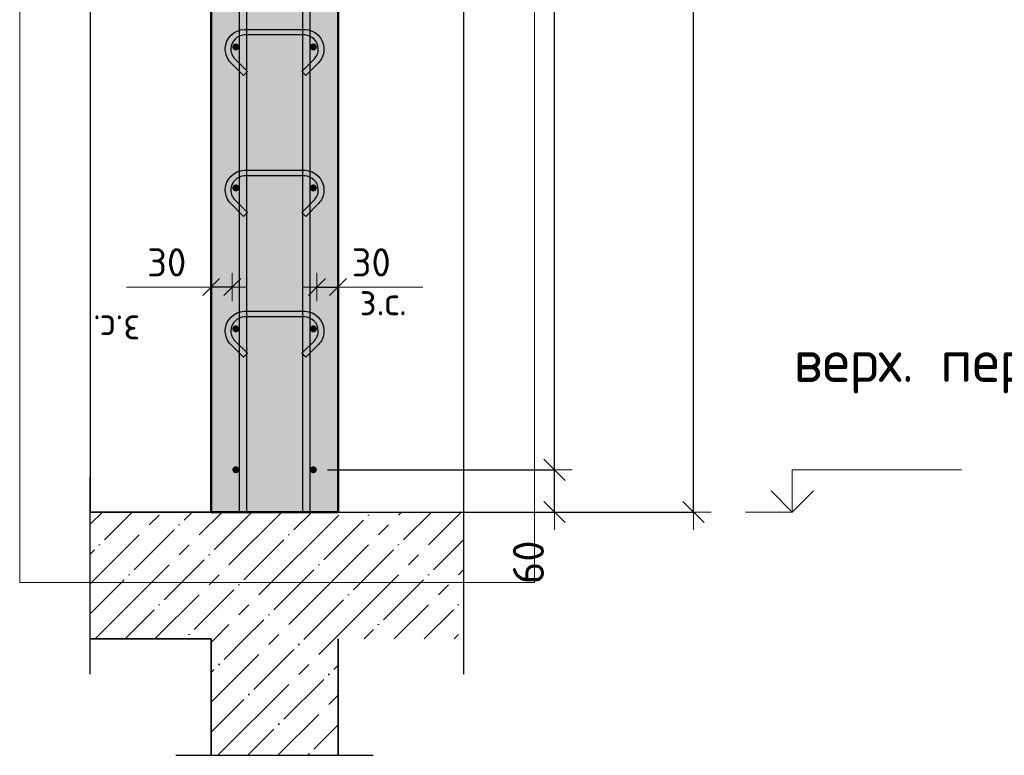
# Model space of a CAD drawing. Header units: millimetres. Extents: x -30645 to 44626, y 46540 to 77351.
# Tile 59 of 84: x 29380 to 30777, y 63391 to 64435. Entities that reach past the tile are written whole.
import ezdxf

# ---------------------------------------------------------------- set-up
doc = ezdxf.new("R2010")
doc.units = ezdxf.units.MM
doc.header["$PDMODE"] = 65
for name, color, linetype, lineweight in [('Standard', 7, 'Continuous', 25), ('Арм.стержн. вертикальными 1', 22, 'Continuous', 35), ('Арм.стержн.горизонт. 1', 180, 'Continuous', 35), ('Высотная отметки_ общее', 7, 'Continuous', 13), ('Размерная линия_ общее', 7, 'Continuous', 13), ('Размерная линия_ общее_1', 7, 'Continuous', 13)]:
    doc.layers.add(name, color=color, linetype=linetype, lineweight=lineweight)
doc.layers.add('Арм.стержн.Стяжки', color=7, linetype='Continuous', lineweight=35, true_color=0x501e0f)
doc.styles.add('ISOCPEUR', font='ISOCPEUR')
doc.dimstyles.new('DIMSTYLE_3', dxfattribs={"dimtxt": 44, "dimasz": 50, "dimexe": 0, "dimexo": 0, "dimgap": 22, "dimtad": 2, "dimdec": 0, "dimrnd": 5, "dimzin": 12, "dimdsep": 46, "dimtxsty": 'ISOCPEUR', "dimblk1": 'ALL_ML_STRICH', "dimblk2": 'ALL_ML_STRICH', "dimsah": 1, "dimcen": 0, "dimclrd": 7, "dimclre": 256, "dimclrt": 7, "dimadec": 0, "dimazin": 0, "dimtfac": 1, "dimtdec": 0, "dimtix": 1, "dimtmove": 2, "dimatfit": 3, "dimfxl": 0, "dimtzin": 0, "dimlwd": 0, "dimlwe": -3, "dimarcsym": 0})
doc.dimstyles.new('DIMSTYLE_7', dxfattribs={"dimtxt": 40, "dimasz": 40, "dimexe": 0, "dimexo": 0.001, "dimgap": 20, "dimtad": 2, "dimdec": 0, "dimrnd": 5, "dimzin": 12, "dimdsep": 46, "dimtxsty": 'ISOCPEUR', "dimblk1": 'ALL_ML_STRICH', "dimblk2": 'ALL_ML_STRICH', "dimsah": 1, "dimcen": 0, "dimse1": 1, "dimse2": 1, "dimclrd": 7, "dimclre": 256, "dimclrt": 7, "dimadec": 0, "dimazin": 0, "dimtfac": 1, "dimtdec": 0, "dimtix": 1, "dimtmove": 2, "dimatfit": 3, "dimfxl": 0, "dimtvp": 1.2, "dimtzin": 0, "dimlwd": 0, "dimlwe": -3, "dimarcsym": 0})
doc.dimstyles.new('DIMSTYLE_8', dxfattribs={"dimtxt": 44, "dimasz": 50, "dimexe": 0, "dimexo": 0, "dimgap": 22, "dimtad": 2, "dimdec": 0, "dimrnd": 5, "dimzin": 12, "dimdsep": 46, "dimtxsty": 'ISOCPEUR', "dimblk1": 'ALL_ML_STRICH', "dimblk2": 'ALL_ML_STRICH', "dimsah": 1, "dimcen": 0, "dimclrd": 7, "dimclre": 256, "dimclrt": 7, "dimadec": 0, "dimazin": 0, "dimtfac": 1, "dimtdec": 0, "dimtix": 1, "dimtmove": 2, "dimatfit": 3, "dimfxl": 0, "dimtvp": 1.2, "dimtzin": 0, "dimlwd": 0, "dimlwe": -3, "dimarcsym": 0})
pattern_1 = [(45, (0, 0), (-42.426407, 42.426407), [80, -10, 0, -10]), (45, (-21.213, 21.213), (-42.426407, 42.426407), [160, -20, 20, -20])]

# ---------------------------------------------------------------- blocks, each defined once
blk = doc.blocks.new('COMPLEX_ELEVATIONDIM_3')
at = {"layer": 'Высотная отметки_ общее', "color": 7, "linetype": 'Continuous', "lineweight": 13, "transparency": 33554687}
for p, q in [((30476.2, 63735.8), (30476.2, 63795.8)), ((30476.2, 63795.8), (30716.2, 63795.8)), ((30476.2, 63735.8), (30446.2, 63765.8)), ((30476.2, 63735.8), (30506.2, 63765.8)), ((30476.2, 63735.8), (30410, 63735.8)), ((30476.2, 63735.8), (30476.2, 63735.8)), ((30476.2, 63735.8), (30476.2, 63735.8)), ((30476.2, 63735.8), (30476.2, 63735.8)), ((30476.2, 63735.8), (30476.2, 63735.8))]:
    blk.add_line(p, q, dxfattribs=at)
at = {"layer": 'Высотная отметки_ общее', "color": 7, "linetype": 'Continuous', "lineweight": 13, "transparency": 33554687, "insert": (30478, 63904.2), "char_height": 60, "width": 520.897, "attachment_point": 7, "style": 'ISOCPEUR'}
blk.add_mtext('\\W0.98;верх. перекр.', dxfattribs=at)
blk = doc.blocks.new('ALL_ML_STRICH')
at = {"color": 0, "linetype": 'ByBlock', "lineweight": -2}
for p, q in [((-0.3, -0.3), (0.3, 0.3)), ((0, -0.5), (0, 0.5)), ((-1, 0), (0.5, 0))]:
    blk.add_line(p, q, dxfattribs=at)
blk = doc.blocks.new('*D93')
at = {"layer": 'DEFPOINTS', "color": 7, "linetype": 'Continuous', "lineweight": 13, "transparency": 33554687}
for p in [(29928.2, 66855.8), (29956.9, 63735.8), (30336.2, 63735.8)]:
    blk.add_point(p, dxfattribs=at)
at = {"layer": 'Размерная линия_ общее', "color": 253, "linetype": 'Continuous', "lineweight": -2, "true_color": 0xa0a0a0, "transparency": 33554687}
for p, q in [((29948.2, 66855.8), (30336.2, 66855.8)), ((29976.9, 63735.8), (30336.2, 63735.8))]:
    blk.add_line(p, q, dxfattribs=at)
at = {"layer": 'Размерная линия_ общее', "color": 7, "linetype": 'Continuous', "lineweight": -2, "transparency": 33554687}
blk.add_line((30336.2, 63735.8), (30336.2, 66855.8), dxfattribs=at)
at = {"layer": 'Размерная линия_ общее', "color": 7, "linetype": 'Continuous', "lineweight": 13, "transparency": 33554687, "xscale": 50, "yscale": 50, "zscale": 50}
for p, rotation in [((30336.2, 66855.8), 90), ((30336.2, 63735.8), 270)]:
    blk.add_blockref('ALL_ML_STRICH', p, dxfattribs=dict(at, rotation=rotation))
at = {"layer": 'Размерная линия_ общее', "color": 7, "linetype": 'Continuous', "lineweight": 13, "transparency": 33554687, "insert": (30299.2, 65302.4), "char_height": 44, "width": 176, "attachment_point": 5, "rotation": 90, "style": 'ISOCPEUR'}
blk.add_mtext('\\A1;{3120}', dxfattribs=at)
blk = doc.blocks.new('*D95')
at = {"layer": 'DEFPOINTS', "color": 7, "linetype": 'Continuous', "lineweight": 13, "transparency": 33554687}
for p in [(29797, 63795.8), (29854.8, 63735.8), (30138.9, 63735.8)]:
    blk.add_point(p, dxfattribs=at)
at = {"layer": 'Размерная линия_ общее', "color": 253, "linetype": 'Continuous', "lineweight": -2, "true_color": 0xa0a0a0, "transparency": 33554687}
for p, q in [((29817, 63795.8), (30138.9, 63795.8)), ((29874.8, 63735.8), (30138.9, 63735.8))]:
    blk.add_line(p, q, dxfattribs=at)
at = {"layer": 'Размерная линия_ общее', "color": 7, "linetype": 'Continuous', "lineweight": -2, "transparency": 33554687}
blk.add_line((30138.9, 63735.8), (30138.9, 63795.8), dxfattribs=at)
at = {"layer": 'Размерная линия_ общее', "color": 7, "linetype": 'Continuous', "lineweight": 13, "transparency": 33554687, "xscale": 50, "yscale": 50, "zscale": 50}
for p, rotation in [((30138.9, 63795.8), 90), ((30138.9, 63735.8), 270)]:
    blk.add_blockref('ALL_ML_STRICH', p, dxfattribs=dict(at, rotation=rotation))
at = {"layer": 'Размерная линия_ общее', "color": 7, "linetype": 'Continuous', "lineweight": 13, "transparency": 33554687, "insert": (30102, 63664.5), "char_height": 44, "width": 88, "attachment_point": 5, "rotation": 90, "style": 'ISOCPEUR'}
blk.add_mtext('\\A1;{60}', dxfattribs=at)
blk = doc.blocks.new('*D96')
at = {"layer": 'DEFPOINTS', "color": 7, "linetype": 'Continuous', "lineweight": 13, "transparency": 33554687}
for p in [(29797, 66795.8), (29797, 63795.8), (30138.9, 63795.8)]:
    blk.add_point(p, dxfattribs=at)
at = {"layer": 'Размерная линия_ общее', "color": 253, "linetype": 'Continuous', "lineweight": -2, "true_color": 0xa0a0a0, "transparency": 33554687}
for p, q in [((29817, 66795.8), (30138.9, 66795.8)), ((29817, 63795.8), (30138.9, 63795.8))]:
    blk.add_line(p, q, dxfattribs=at)
at = {"layer": 'Размерная линия_ общее', "color": 7, "linetype": 'Continuous', "lineweight": -2, "transparency": 33554687}
blk.add_line((30138.9, 63795.8), (30138.9, 66795.8), dxfattribs=at)
at = {"layer": 'Размерная линия_ общее', "color": 7, "linetype": 'Continuous', "lineweight": 13, "transparency": 33554687, "xscale": 50, "yscale": 50, "zscale": 50}
for p, rotation in [((30138.9, 66795.8), 90), ((30138.9, 63795.8), 270)]:
    blk.add_blockref('ALL_ML_STRICH', p, dxfattribs=dict(at, rotation=rotation))
at = {"layer": 'Размерная линия_ общее', "color": 7, "linetype": 'Continuous', "lineweight": 13, "transparency": 33554687, "insert": (30079.9, 65147.8), "char_height": 44, "width": 2.2, "attachment_point": 1, "rotation": 90, "line_spacing_factor": 0.60241, "style": 'ISOCPEUR'}
blk.add_mtext('\\W0.91;15х200=3000', dxfattribs=at)
blk = doc.blocks.new('*D108')
at = {"layer": 'DEFPOINTS', "color": 7, "linetype": 'Continuous', "lineweight": 13, "transparency": 33554687}
for p in [(29802, 64055.1), (29802, 64046.4), (29832, 64046.4)]:
    blk.add_point(p, dxfattribs=at)
at = {"layer": 'Размерная линия_ общее_1', "color": 7, "linetype": 'Continuous', "lineweight": -2, "transparency": 33554687}
blk.add_line((29802, 64055.1), (29832, 64055.1), dxfattribs=at)
at = {"layer": 'Размерная линия_ общее_1', "color": 7, "linetype": 'Continuous', "lineweight": 13, "transparency": 33554687, "xscale": 40, "yscale": 40, "zscale": 40, "rotation": 180}
blk.add_blockref('ALL_ML_STRICH', (29802, 64055.1), dxfattribs=at)
at = {"layer": 'Размерная линия_ общее_1', "color": 7, "linetype": 'Continuous', "lineweight": 13, "transparency": 33554687, "xscale": 40, "yscale": 40, "zscale": 40}
blk.add_blockref('ALL_ML_STRICH', (29832, 64055.1), dxfattribs=at)
at = {"layer": 'Размерная линия_ общее_1', "color": 7, "linetype": 'Continuous', "lineweight": 13, "transparency": 33554687, "insert": (29879, 64090.1), "char_height": 40, "width": 80, "attachment_point": 5, "style": 'ISOCPEUR'}
blk.add_mtext('\\A1;{30}', dxfattribs=at)
at = {"layer": 'Размерная линия_ общее_1', "color": 7, "linetype": 'Continuous', "lineweight": 13, "transparency": 33554687, "insert": (29862.5, 64055), "char_height": 40, "width": 2, "attachment_point": 1, "line_spacing_factor": 0.60241, "style": 'ISOCPEUR'}
blk.add_mtext('з.с.', dxfattribs=at)
blk = doc.blocks.new('*D109')
at = {"layer": 'DEFPOINTS', "color": 7, "linetype": 'Continuous', "lineweight": 13, "transparency": 33554687}
for p in [(29652, 64046.4), (29682, 64055.1), (29682, 64046.4)]:
    blk.add_point(p, dxfattribs=at)
at = {"layer": 'Размерная линия_ общее_1', "color": 7, "linetype": 'Continuous', "lineweight": -2, "transparency": 33554687}
blk.add_line((29682, 64055.1), (29652, 64055.1), dxfattribs=at)
at = {"layer": 'Размерная линия_ общее_1', "color": 7, "linetype": 'Continuous', "lineweight": 13, "transparency": 33554687, "xscale": 40, "yscale": 40, "zscale": 40}
for p, rotation in [((29652, 64055.1), 180), ((29682, 64055.1), 360)]:
    blk.add_blockref('ALL_ML_STRICH', p, dxfattribs=dict(at, rotation=rotation))
at = {"layer": 'Размерная линия_ общее_1', "color": 7, "linetype": 'Continuous', "lineweight": 13, "transparency": 33554687, "insert": (29589, 64090.1), "char_height": 40, "width": 80, "attachment_point": 5, "style": 'ISOCPEUR'}
blk.add_mtext('\\A1;{30}', dxfattribs=at)
at = {"layer": 'Размерная линия_ общее_1', "color": 7, "linetype": 'Continuous', "lineweight": 13, "transparency": 33554687, "insert": (29551.5, 63975), "char_height": 40, "width": 2, "attachment_point": 1, "rotation": 180, "line_spacing_factor": 0.60241, "style": 'ISOCPEUR'}
blk.add_mtext('з.с.', dxfattribs=at)

msp = doc.modelspace()

# ---------------------------------------------------------------- hatches: boundary and pattern name
at = {"layer": 'Standard', "linetype": 'Continuous', "lineweight": 13, "transparency": 33554687}
msp.add_hatch(color=7, dxfattribs=at).paths.add_polyline_path([(29832, 66855.8), (29652, 66855.8), (29652, 63735.8), (29832, 63735.8)])
h = msp.add_hatch(dxfattribs=at)
h.set_pattern_fill('__________539', scale=20, style=0, pattern_type=2)
h.set_pattern_definition(pattern_1)
h.paths.add_polyline_path([(30010.5, 63555.8), (30010.5, 63735.8), (29480.5, 63735.8), (29480.5, 63555.8)], flags=0)
at = {"layer": 'Standard', "linetype": 'Continuous', "lineweight": 35, "transparency": 33554687}
h = msp.add_hatch(dxfattribs=at)
h.set_pattern_fill('__________539', scale=20, style=0, pattern_type=2)
h.set_pattern_definition(pattern_1)
h.paths.add_polyline_path([(29832, 63555.8), (29652, 63555.8), (29652, 63390.6), (29832, 63390.6)], flags=0)
at = {"layer": 'Арм.стержн.горизонт. 1', "linetype": 'Continuous', "lineweight": 50, "transparency": 33554687}
for points in [[(29692, 64395.8), (29691.6, 64397.7), (29690.5, 64399.3), (29688.9, 64400.4), (29687, 64400.8), (29685.1, 64400.4), (29683.5, 64399.3), (29682.4, 64397.7), (29682, 64395.8), (29682.4, 64393.9), (29683.5, 64392.3), (29685.1, 64391.2), (29687, 64390.8), (29688.9, 64391.2), (29690.5, 64392.3), (29691.6, 64393.9)], [(29802, 64395.8), (29801.6, 64397.7), (29800.5, 64399.3), (29798.9, 64400.4), (29797, 64400.8), (29795.1, 64400.4), (29793.5, 64399.3), (29792.4, 64397.7), (29792, 64395.8), (29792.4, 64393.9), (29793.5, 64392.3), (29795.1, 64391.2), (29797, 64390.8), (29798.9, 64391.2), (29800.5, 64392.3), (29801.6, 64393.9)], [(29692, 64195.8), (29691.6, 64197.7), (29690.5, 64199.3), (29688.9, 64200.4), (29687, 64200.8), (29685.1, 64200.4), (29683.5, 64199.3), (29682.4, 64197.7), (29682, 64195.8), (29682.4, 64193.9), (29683.5, 64192.3), (29685.1, 64191.2), (29687, 64190.8), (29688.9, 64191.2), (29690.5, 64192.3), (29691.6, 64193.9)], [(29802, 64195.8), (29801.6, 64197.7), (29800.5, 64199.3), (29798.9, 64200.4), (29797, 64200.8), (29795.1, 64200.4), (29793.5, 64199.3), (29792.4, 64197.7), (29792, 64195.8), (29792.4, 64193.9), (29793.5, 64192.3), (29795.1, 64191.2), (29797, 64190.8), (29798.9, 64191.2), (29800.5, 64192.3), (29801.6, 64193.9)], [(29692, 63995.8), (29691.6, 63997.7), (29690.5, 63999.3), (29688.9, 64000.4), (29687, 64000.8), (29685.1, 64000.4), (29683.5, 63999.3), (29682.4, 63997.7), (29682, 63995.8), (29682.4, 63993.9), (29683.5, 63992.3), (29685.1, 63991.2), (29687, 63990.8), (29688.9, 63991.2), (29690.5, 63992.3), (29691.6, 63993.9)], [(29802, 63995.8), (29801.6, 63997.7), (29800.5, 63999.3), (29798.9, 64000.4), (29797, 64000.8), (29795.1, 64000.4), (29793.5, 63999.3), (29792.4, 63997.7), (29792, 63995.8), (29792.4, 63993.9), (29793.5, 63992.3), (29795.1, 63991.2), (29797, 63990.8), (29798.9, 63991.2), (29800.5, 63992.3), (29801.6, 63993.9)], [(29692, 63795.8), (29691.6, 63797.7), (29690.5, 63799.3), (29688.9, 63800.4), (29687, 63800.8), (29685.1, 63800.4), (29683.5, 63799.3), (29682.4, 63797.7), (29682, 63795.8), (29682.4, 63793.9), (29683.5, 63792.3), (29685.1, 63791.2), (29687, 63790.8), (29688.9, 63791.2), (29690.5, 63792.3), (29691.6, 63793.9)], [(29802, 63795.8), (29801.6, 63797.7), (29800.5, 63799.3), (29798.9, 63800.4), (29797, 63800.8), (29795.1, 63800.4), (29793.5, 63799.3), (29792.4, 63797.7), (29792, 63795.8), (29792.4, 63793.9), (29793.5, 63792.3), (29795.1, 63791.2), (29797, 63790.8), (29798.9, 63791.2), (29800.5, 63792.3), (29801.6, 63793.9)]]:
    msp.add_hatch(color=4, dxfattribs=at).paths.add_polyline_path(points)

# ---------------------------------------------------------------- linework, layer by layer
at = {"color": 52, "linetype": 'Continuous', "lineweight": -3, "transparency": 33554687}
for p, q in [((29480.5, 68169.3), (29480.5, 63735.8)), ((29480.5, 68169.3), (29480.5, 63735.8)), ((30010.5, 63735.8), (30010.5, 68169.3)), ((30010.5, 63735.8), (30010.5, 68169.3)), ((29480.5, 63735.8), (30010.5, 63735.8)), ((29480.5, 63735.8), (30010.5, 63735.8))]:
    msp.add_line(p, q, dxfattribs=at)
at = {"layer": 'Standard', "color": 7, "linetype": 'Continuous', "lineweight": 50, "transparency": 33554687}
for p, q in [((29652, 63735.8), (29652, 66855.8)), ((29832, 66855.8), (29832, 63735.8)), ((29652, 63735.8), (29832, 63735.8))]:
    msp.add_line(p, q, dxfattribs=at)
at = {"layer": 'Standard', "color": 7, "linetype": 'Continuous', "lineweight": 13, "transparency": 33554687}
for p, q in [((29652, 64055.1), (29532, 64055.1)), ((29832, 64055.1), (29952, 64055.1)), ((29832, 63735.8), (30010.5, 63735.8))]:
    msp.add_line(p, q, dxfattribs=at)
at = {"layer": 'Standard', "color": 7, "linetype": 'Continuous', "lineweight": 25, "transparency": 33554687}
for p, q in [((29480.5, 63505.8), (29480.5, 63785.8)), ((30010.5, 63505.8), (30010.5, 63785.8)), ((29602, 63390.6), (29882, 63390.6))]:
    msp.add_line(p, q, dxfattribs=at)
at = {"layer": 'Standard', "color": 7, "linetype": 'Continuous', "lineweight": 35, "transparency": 33554687}
for p, q in [((29652, 63735.8), (29480.5, 63735.8)), ((29480.5, 63555.8), (29652, 63555.8)), ((29652, 63555.8), (29652, 63390.6)), ((29832, 63390.6), (29832, 63555.8))]:
    msp.add_line(p, q, dxfattribs=at)
at = {"layer": 'Standard', "color": 7, "linetype": 'Continuous', "lineweight": 13, "transparency": 33554687}
msp.add_lwpolyline([(29380.5, 63635.8), (30110.5, 63635.8), (30110.5, 68269.3), (29380.5, 68269.3), (29380.5, 63635.8)], dxfattribs=at)
at = {"layer": 'Арм.стержн. вертикальными 1', "color": 4, "linetype": 'Continuous', "lineweight": 25, "transparency": 33554687}
for points in [[(29692, 63735.8), (29692, 67865.8), (29702, 67865.8), (29702, 63735.8), (29692, 63735.8)], [(29692, 63735.8), (29692, 67865.8), (29702, 67865.8), (29702, 63735.8), (29692, 63735.8)], [(29692, 63735.8), (29692, 67865.8), (29702, 67865.8), (29702, 63735.8), (29692, 63735.8)], [(29692, 63735.8), (29692, 67865.8), (29702, 67865.8), (29702, 63735.8), (29692, 63735.8)], [(29692, 63735.8), (29692, 67865.8), (29702, 67865.8), (29702, 63735.8), (29692, 63735.8)], [(29692, 63735.8), (29692, 67865.8), (29702, 67865.8), (29702, 63735.8), (29692, 63735.8)], [(29782, 63735.8), (29782, 67865.8), (29792, 67865.8), (29792, 63735.8), (29782, 63735.8)], [(29782, 63735.8), (29782, 67865.8), (29792, 67865.8), (29792, 63735.8), (29782, 63735.8)], [(29782, 63735.8), (29782, 67865.8), (29792, 67865.8), (29792, 63735.8), (29782, 63735.8)], [(29782, 63735.8), (29782, 67865.8), (29792, 67865.8), (29792, 63735.8), (29782, 63735.8)], [(29782, 63735.8), (29782, 67865.8), (29792, 67865.8), (29792, 63735.8), (29782, 63735.8)], [(29782, 63735.8), (29782, 67865.8), (29792, 67865.8), (29792, 63735.8), (29782, 63735.8)]]:
    msp.add_lwpolyline(points, dxfattribs=at)
at = {"layer": 'Арм.стержн.горизонт. 1', "color": 52, "linetype": 'Continuous', "lineweight": 50, "transparency": 33554687}
for p, q in [((29652, 63735.8), (29652, 63735.8)), ((29832, 63735.8), (29832, 63735.8))]:
    msp.add_line(p, q, dxfattribs=at)
at = {"layer": 'Арм.стержн.Стяжки', "color": 40, "linetype": 'Continuous', "lineweight": 25, "transparency": 33554687}
for points in [[(29697.8, 64355.4), (29679.7, 64373.5), (29678.1, 64375.4), (29676.5, 64377.5), (29675.2, 64379.8), (29674.1, 64382.1), (29673.2, 64384.5), (29672.6, 64387), (29672.2, 64389.6), (29672, 64392.1), (29672, 64394.1), (29672.7, 64399), (29674.3, 64404.1), (29677, 64408.8), (29680.2, 64412.6), (29684, 64415.8), (29688.7, 64418.4), (29693.8, 64420.1), (29698.7, 64420.8), (29785.3, 64420.8), (29790.2, 64420.1), (29795.3, 64418.4), (29799.9, 64415.8), (29803.8, 64412.6), (29807, 64408.8), (29809.6, 64404.1), (29811.3, 64399), (29812, 64394.1), (29812, 64392.1), (29811.8, 64389.6), (29811.4, 64387), (29810.7, 64384.5), (29809.9, 64382.1), (29808.8, 64379.8), (29807.4, 64377.5), (29805.9, 64375.4), (29804.3, 64373.5), (29786.2, 64355.4), (29780.5, 64361.1), (29798.4, 64378.9), (29799.6, 64380.4), (29800.7, 64381.9), (29801.7, 64383.5), (29802.5, 64385.2), (29803.1, 64386.9), (29803.6, 64388.7), (29803.9, 64390.5), (29804, 64392.4), (29804, 64393.6), (29803.5, 64397.2), (29802.3, 64400.9), (29800.4, 64404.2), (29798.1, 64406.9), (29795.4, 64409.2), (29792, 64411.1), (29788.4, 64412.3), (29784.8, 64412.8), (29699.2, 64412.8), (29695.6, 64412.3), (29691.9, 64411.1), (29688.6, 64409.2), (29685.9, 64406.9), (29683.6, 64404.2), (29681.7, 64400.9), (29680.5, 64397.2), (29680, 64393.6), (29680, 64392.4), (29680.1, 64390.5), (29680.4, 64388.7), (29680.9, 64386.9), (29681.5, 64385.2), (29682.3, 64383.5), (29683.2, 64381.9), (29684.3, 64380.4), (29685.6, 64378.9), (29703.4, 64361.1), (29697.8, 64355.4)], [(29697.8, 64355.4), (29679.7, 64373.5), (29678.1, 64375.4), (29676.5, 64377.5), (29675.2, 64379.8), (29674.1, 64382.1), (29673.2, 64384.5), (29672.6, 64387), (29672.2, 64389.6), (29672, 64392.1), (29672, 64394.1), (29672.7, 64399), (29674.3, 64404.1), (29677, 64408.8), (29680.2, 64412.6), (29684, 64415.8), (29688.7, 64418.4), (29693.8, 64420.1), (29698.7, 64420.8), (29785.3, 64420.8), (29790.2, 64420.1), (29795.3, 64418.4), (29799.9, 64415.8), (29803.8, 64412.6), (29807, 64408.8), (29809.6, 64404.1), (29811.3, 64399), (29812, 64394.1), (29812, 64392.1), (29811.8, 64389.6), (29811.4, 64387), (29810.7, 64384.5), (29809.9, 64382.1), (29808.8, 64379.8), (29807.4, 64377.5), (29805.9, 64375.4), (29804.3, 64373.5), (29786.2, 64355.4), (29780.5, 64361.1), (29798.4, 64378.9), (29799.6, 64380.4), (29800.7, 64381.9), (29801.7, 64383.5), (29802.5, 64385.2), (29803.1, 64386.9), (29803.6, 64388.7), (29803.9, 64390.5), (29804, 64392.4), (29804, 64393.6), (29803.5, 64397.2), (29802.3, 64400.9), (29800.4, 64404.2), (29798.1, 64406.9), (29795.4, 64409.2), (29792, 64411.1), (29788.4, 64412.3), (29784.8, 64412.8), (29699.2, 64412.8), (29695.6, 64412.3), (29691.9, 64411.1), (29688.6, 64409.2), (29685.9, 64406.9), (29683.6, 64404.2), (29681.7, 64400.9), (29680.5, 64397.2), (29680, 64393.6), (29680, 64392.4), (29680.1, 64390.5), (29680.4, 64388.7), (29680.9, 64386.9), (29681.5, 64385.2), (29682.3, 64383.5), (29683.2, 64381.9), (29684.3, 64380.4), (29685.6, 64378.9), (29703.4, 64361.1), (29697.8, 64355.4)], [(29697.8, 64355.4), (29679.7, 64373.5), (29678.1, 64375.4), (29676.5, 64377.5), (29675.2, 64379.8), (29674.1, 64382.1), (29673.2, 64384.5), (29672.6, 64387), (29672.2, 64389.6), (29672, 64392.1), (29672, 64394.1), (29672.7, 64399), (29674.3, 64404.1), (29677, 64408.8), (29680.2, 64412.6), (29684, 64415.8), (29688.7, 64418.4), (29693.8, 64420.1), (29698.7, 64420.8), (29785.3, 64420.8), (29790.2, 64420.1), (29795.3, 64418.4), (29799.9, 64415.8), (29803.8, 64412.6), (29807, 64408.8), (29809.6, 64404.1), (29811.3, 64399), (29812, 64394.1), (29812, 64392.1), (29811.8, 64389.6), (29811.4, 64387), (29810.7, 64384.5), (29809.9, 64382.1), (29808.8, 64379.8), (29807.4, 64377.5), (29805.9, 64375.4), (29804.3, 64373.5), (29786.2, 64355.4), (29780.5, 64361.1), (29798.4, 64378.9), (29799.6, 64380.4), (29800.7, 64381.9), (29801.7, 64383.5), (29802.5, 64385.2), (29803.1, 64386.9), (29803.6, 64388.7), (29803.9, 64390.5), (29804, 64392.4), (29804, 64393.6), (29803.5, 64397.2), (29802.3, 64400.9), (29800.4, 64404.2), (29798.1, 64406.9), (29795.4, 64409.2), (29792, 64411.1), (29788.4, 64412.3), (29784.8, 64412.8), (29699.2, 64412.8), (29695.6, 64412.3), (29691.9, 64411.1), (29688.6, 64409.2), (29685.9, 64406.9), (29683.6, 64404.2), (29681.7, 64400.9), (29680.5, 64397.2), (29680, 64393.6), (29680, 64392.4), (29680.1, 64390.5), (29680.4, 64388.7), (29680.9, 64386.9), (29681.5, 64385.2), (29682.3, 64383.5), (29683.2, 64381.9), (29684.3, 64380.4), (29685.6, 64378.9), (29703.4, 64361.1), (29697.8, 64355.4)], [(29697.8, 64155.4), (29679.7, 64173.5), (29678.1, 64175.4), (29676.5, 64177.5), (29675.2, 64179.8), (29674.1, 64182.1), (29673.2, 64184.5), (29672.6, 64187), (29672.2, 64189.6), (29672, 64192.1), (29672, 64194.1), (29672.7, 64199), (29674.3, 64204.1), (29677, 64208.8), (29680.2, 64212.6), (29684, 64215.8), (29688.7, 64218.5), (29693.8, 64220.1), (29698.7, 64220.8), (29785.3, 64220.8), (29790.2, 64220.1), (29795.3, 64218.5), (29799.9, 64215.8), (29803.8, 64212.6), (29807, 64208.8), (29809.6, 64204.1), (29811.3, 64199), (29812, 64194.1), (29812, 64192.1), (29811.8, 64189.6), (29811.4, 64187), (29810.7, 64184.5), (29809.9, 64182.1), (29808.8, 64179.8), (29807.4, 64177.5), (29805.9, 64175.4), (29804.3, 64173.5), (29786.2, 64155.4), (29780.5, 64161.1), (29798.4, 64178.9), (29799.6, 64180.4), (29800.7, 64181.9), (29801.7, 64183.5), (29802.5, 64185.2), (29803.1, 64186.9), (29803.6, 64188.7), (29803.9, 64190.5), (29804, 64192.4), (29804, 64193.6), (29803.5, 64197.2), (29802.3, 64200.9), (29800.4, 64204.2), (29798.1, 64206.9), (29795.4, 64209.2), (29792, 64211.1), (29788.4, 64212.3), (29784.8, 64212.8), (29699.2, 64212.8), (29695.6, 64212.3), (29691.9, 64211.1), (29688.6, 64209.2), (29685.9, 64206.9), (29683.6, 64204.2), (29681.7, 64200.9), (29680.5, 64197.2), (29680, 64193.6), (29680, 64192.4), (29680.1, 64190.5), (29680.4, 64188.7), (29680.9, 64186.9), (29681.5, 64185.2), (29682.3, 64183.5), (29683.2, 64181.9), (29684.3, 64180.4), (29685.6, 64178.9), (29703.4, 64161.1), (29697.8, 64155.4)], [(29697.8, 64155.4), (29679.7, 64173.5), (29678.1, 64175.4), (29676.5, 64177.5), (29675.2, 64179.8), (29674.1, 64182.1), (29673.2, 64184.5), (29672.6, 64187), (29672.2, 64189.6), (29672, 64192.1), (29672, 64194.1), (29672.7, 64199), (29674.3, 64204.1), (29677, 64208.8), (29680.2, 64212.6), (29684, 64215.8), (29688.7, 64218.5), (29693.8, 64220.1), (29698.7, 64220.8), (29785.3, 64220.8), (29790.2, 64220.1), (29795.3, 64218.5), (29799.9, 64215.8), (29803.8, 64212.6), (29807, 64208.8), (29809.6, 64204.1), (29811.3, 64199), (29812, 64194.1), (29812, 64192.1), (29811.8, 64189.6), (29811.4, 64187), (29810.7, 64184.5), (29809.9, 64182.1), (29808.8, 64179.8), (29807.4, 64177.5), (29805.9, 64175.4), (29804.3, 64173.5), (29786.2, 64155.4), (29780.5, 64161.1), (29798.4, 64178.9), (29799.6, 64180.4), (29800.7, 64181.9), (29801.7, 64183.5), (29802.5, 64185.2), (29803.1, 64186.9), (29803.6, 64188.7), (29803.9, 64190.5), (29804, 64192.4), (29804, 64193.6), (29803.5, 64197.2), (29802.3, 64200.9), (29800.4, 64204.2), (29798.1, 64206.9), (29795.4, 64209.2), (29792, 64211.1), (29788.4, 64212.3), (29784.8, 64212.8), (29699.2, 64212.8), (29695.6, 64212.3), (29691.9, 64211.1), (29688.6, 64209.2), (29685.9, 64206.9), (29683.6, 64204.2), (29681.7, 64200.9), (29680.5, 64197.2), (29680, 64193.6), (29680, 64192.4), (29680.1, 64190.5), (29680.4, 64188.7), (29680.9, 64186.9), (29681.5, 64185.2), (29682.3, 64183.5), (29683.2, 64181.9), (29684.3, 64180.4), (29685.6, 64178.9), (29703.4, 64161.1), (29697.8, 64155.4)], [(29697.8, 63955.4), (29679.7, 63973.5), (29678.1, 63975.4), (29676.5, 63977.5), (29675.2, 63979.8), (29674.1, 63982.1), (29673.2, 63984.5), (29672.6, 63987), (29672.2, 63989.6), (29672, 63992.1), (29672, 63994.1), (29672.7, 63999), (29674.3, 64004.1), (29677, 64008.8), (29680.2, 64012.6), (29684, 64015.8), (29688.7, 64018.5), (29693.8, 64020.1), (29698.7, 64020.8), (29785.3, 64020.8), (29790.2, 64020.1), (29795.3, 64018.5), (29799.9, 64015.8), (29803.8, 64012.6), (29807, 64008.8), (29809.6, 64004.1), (29811.3, 63999), (29812, 63994.1), (29812, 63992.1), (29811.8, 63989.6), (29811.4, 63987), (29810.7, 63984.5), (29809.9, 63982.1), (29808.8, 63979.8), (29807.4, 63977.5), (29805.9, 63975.4), (29804.3, 63973.5), (29786.2, 63955.4), (29780.5, 63961.1), (29798.4, 63978.9), (29799.6, 63980.4), (29800.7, 63981.9), (29801.7, 63983.5), (29802.5, 63985.2), (29803.1, 63986.9), (29803.6, 63988.7), (29803.9, 63990.5), (29804, 63992.4), (29804, 63993.6), (29803.5, 63997.2), (29802.3, 64000.9), (29800.4, 64004.2), (29798.1, 64006.9), (29795.4, 64009.2), (29792, 64011.1), (29788.4, 64012.3), (29784.8, 64012.8), (29699.2, 64012.8), (29695.6, 64012.3), (29691.9, 64011.1), (29688.6, 64009.2), (29685.9, 64006.9), (29683.6, 64004.2), (29681.7, 64000.9), (29680.5, 63997.2), (29680, 63993.6), (29680, 63992.4), (29680.1, 63990.5), (29680.4, 63988.7), (29680.9, 63986.9), (29681.5, 63985.2), (29682.3, 63983.5), (29683.2, 63981.9), (29684.3, 63980.4), (29685.6, 63978.9), (29703.4, 63961.1), (29697.8, 63955.4)], [(29697.8, 63955.4), (29679.7, 63973.5), (29678.1, 63975.4), (29676.5, 63977.5), (29675.2, 63979.8), (29674.1, 63982.1), (29673.2, 63984.5), (29672.6, 63987), (29672.2, 63989.6), (29672, 63992.1), (29672, 63994.1), (29672.7, 63999), (29674.3, 64004.1), (29677, 64008.8), (29680.2, 64012.6), (29684, 64015.8), (29688.7, 64018.5), (29693.8, 64020.1), (29698.7, 64020.8), (29785.3, 64020.8), (29790.2, 64020.1), (29795.3, 64018.5), (29799.9, 64015.8), (29803.8, 64012.6), (29807, 64008.8), (29809.6, 64004.1), (29811.3, 63999), (29812, 63994.1), (29812, 63992.1), (29811.8, 63989.6), (29811.4, 63987), (29810.7, 63984.5), (29809.9, 63982.1), (29808.8, 63979.8), (29807.4, 63977.5), (29805.9, 63975.4), (29804.3, 63973.5), (29786.2, 63955.4), (29780.5, 63961.1), (29798.4, 63978.9), (29799.6, 63980.4), (29800.7, 63981.9), (29801.7, 63983.5), (29802.5, 63985.2), (29803.1, 63986.9), (29803.6, 63988.7), (29803.9, 63990.5), (29804, 63992.4), (29804, 63993.6), (29803.5, 63997.2), (29802.3, 64000.9), (29800.4, 64004.2), (29798.1, 64006.9), (29795.4, 64009.2), (29792, 64011.1), (29788.4, 64012.3), (29784.8, 64012.8), (29699.2, 64012.8), (29695.6, 64012.3), (29691.9, 64011.1), (29688.6, 64009.2), (29685.9, 64006.9), (29683.6, 64004.2), (29681.7, 64000.9), (29680.5, 63997.2), (29680, 63993.6), (29680, 63992.4), (29680.1, 63990.5), (29680.4, 63988.7), (29680.9, 63986.9), (29681.5, 63985.2), (29682.3, 63983.5), (29683.2, 63981.9), (29684.3, 63980.4), (29685.6, 63978.9), (29703.4, 63961.1), (29697.8, 63955.4)], [(29697.8, 63955.4), (29679.7, 63973.5), (29678.1, 63975.4), (29676.5, 63977.5), (29675.2, 63979.8), (29674.1, 63982.1), (29673.2, 63984.5), (29672.6, 63987), (29672.2, 63989.6), (29672, 63992.1), (29672, 63994.1), (29672.7, 63999), (29674.3, 64004.1), (29677, 64008.8), (29680.2, 64012.6), (29684, 64015.8), (29688.7, 64018.5), (29693.8, 64020.1), (29698.7, 64020.8), (29785.3, 64020.8), (29790.2, 64020.1), (29795.3, 64018.5), (29799.9, 64015.8), (29803.8, 64012.6), (29807, 64008.8), (29809.6, 64004.1), (29811.3, 63999), (29812, 63994.1), (29812, 63992.1), (29811.8, 63989.6), (29811.4, 63987), (29810.7, 63984.5), (29809.9, 63982.1), (29808.8, 63979.8), (29807.4, 63977.5), (29805.9, 63975.4), (29804.3, 63973.5), (29786.2, 63955.4), (29780.5, 63961.1), (29798.4, 63978.9), (29799.6, 63980.4), (29800.7, 63981.9), (29801.7, 63983.5), (29802.5, 63985.2), (29803.1, 63986.9), (29803.6, 63988.7), (29803.9, 63990.5), (29804, 63992.4), (29804, 63993.6), (29803.5, 63997.2), (29802.3, 64000.9), (29800.4, 64004.2), (29798.1, 64006.9), (29795.4, 64009.2), (29792, 64011.1), (29788.4, 64012.3), (29784.8, 64012.8), (29699.2, 64012.8), (29695.6, 64012.3), (29691.9, 64011.1), (29688.6, 64009.2), (29685.9, 64006.9), (29683.6, 64004.2), (29681.7, 64000.9), (29680.5, 63997.2), (29680, 63993.6), (29680, 63992.4), (29680.1, 63990.5), (29680.4, 63988.7), (29680.9, 63986.9), (29681.5, 63985.2), (29682.3, 63983.5), (29683.2, 63981.9), (29684.3, 63980.4), (29685.6, 63978.9), (29703.4, 63961.1), (29697.8, 63955.4)]]:
    msp.add_lwpolyline(points, dxfattribs=at)

# ---------------------------------------------------------------- block references
at = {"layer": 'Высотная отметки_ общее', "color": 7, "linetype": 'Continuous', "lineweight": 13, "transparency": 33554687}
msp.add_blockref('COMPLEX_ELEVATIONDIM_3', (0, 0), dxfattribs=at)

# ---------------------------------------------------------------- dimensions: what is measured, and where the dimension line sits
at = {"layer": 'Размерная линия_ общее', "color": 7, "linetype": 'Continuous', "lineweight": 13, "transparency": 33554687}
for base, p1, p2, dimstyle, picture, middle in [((30336.2, 66855.8), (29976.9, 63735.8), (29948.2, 66855.8), 'DIMSTYLE_3', '*D93', (30299.2, 65302.4)), ((30138.9, 63795.8), (29874.8, 63735.8), (29817, 63795.8), 'DIMSTYLE_8', '*D95', (30102, 63664.5))]:
    dim = msp.add_linear_dim(base=base, p1=p1, p2=p2, angle=90, dimstyle=dimstyle, override={"dimpost": '<>', "dimclrd": 7, "dimclre": 253, "dimclrt": 7, "dimlwd": 0, "dimlwe": 65533}, dxfattribs=at)
    dim.commit()
    dim.dimension.update_dxf_attribs({"geometry": picture, "text_midpoint": middle, "dimtype": 160})
dim = msp.add_linear_dim(base=(30138.9, 66795.8), p1=(29817, 63795.8), p2=(29817, 66795.8), angle=90, text='\\W0.91;15х200=3000', dimstyle='DIMSTYLE_3', override={"dimpost": '<>', "dimclrd": 7, "dimclre": 253, "dimclrt": 7, "dimlwd": 0, "dimlwe": 65533}, dxfattribs=at)
dim.commit()
dim.dimension.update_dxf_attribs({"geometry": '*D96', "text_midpoint": (30116.9, 65295.8), "dimtype": 160})
at = {"layer": 'Размерная линия_ общее_1', "color": 7, "linetype": 'Continuous', "lineweight": 13, "transparency": 33554687}
dim = msp.add_linear_dim(base=(29652, 64055.1), p1=(29682, 64046.4), p2=(29652, 64046.4), angle=180, text='<>\\Xз.с.', dimstyle='DIMSTYLE_7', override={"dimpost": '<>', "dimclrd": 7, "dimclre": 253, "dimclrt": 7, "dimlwd": 0, "dimlwe": 65533}, dxfattribs=at)
dim.commit()
dim.dimension.update_dxf_attribs({"geometry": '*D109', "text_midpoint": (29589, 64090.1), "dimtype": 160})
dim = msp.add_linear_dim(base=(29832, 64055.1), p1=(29802, 64046.4), p2=(29832, 64046.4), text='<>\\Xз.с.', dimstyle='DIMSTYLE_7', override={"dimpost": '<>', "dimclrd": 7, "dimclre": 253, "dimclrt": 7, "dimlwd": 0, "dimlwe": 65533}, dxfattribs=at)
dim.commit()
dim.dimension.update_dxf_attribs({"geometry": '*D108', "text_midpoint": (29879, 64090.1), "dimtype": 160})

doc.saveas('drawing.dxf')
